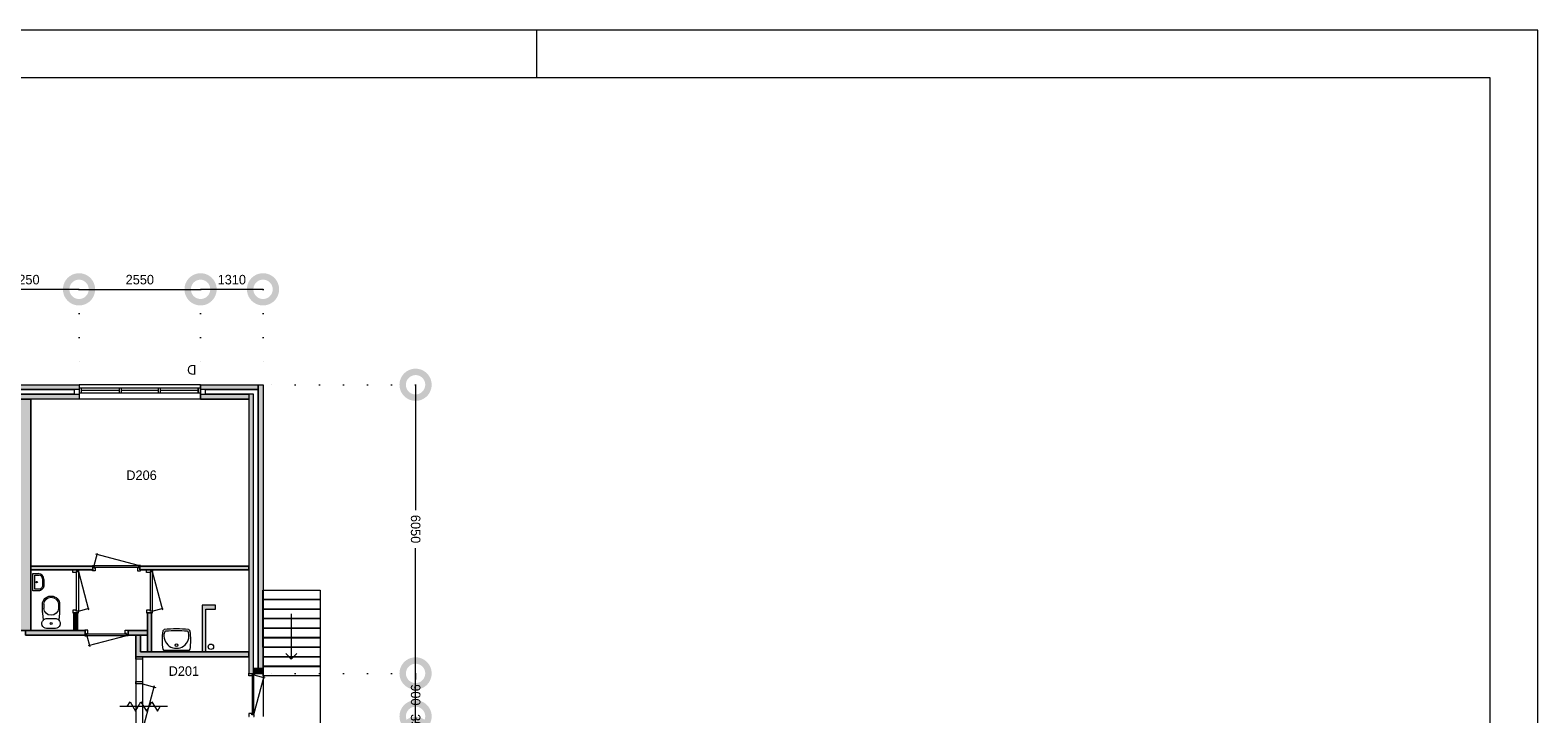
# Model space of a CAD drawing. Header units: millimetres. Extents: x -8493 to 75607, y -19302 to 56340.
# Tile 40 of 40: x 43980 to 75607, y 42011 to 56340. Entities that reach past the tile are written whole.
import ezdxf
from ezdxf.enums import TextEntityAlignment as Align

# ---------------------------------------------------------------- set-up
doc = ezdxf.new("R2010")
doc.units = ezdxf.units.MM
doc.header["$PDMODE"] = 3
doc.header["$PDSIZE"] = 1
doc.linetypes.add('DGN1', pattern=[504.6, 0, -504.6])
for name, color, linetype in [('1', 7, 'Continuous'), ('12', 7, 'Continuous'), ('16', 7, 'Continuous'), ('17', 7, 'Continuous'), ('24', 7, 'Continuous'), ('30', 7, 'Continuous'), ('31', 7, 'Continuous'), ('32', 7, 'Continuous'), ('33', 7, 'Continuous'), ('40', 7, 'Continuous'), ('48', 7, 'Continuous'), ('58', 7, 'Continuous'), ('62', 7, 'Continuous')]:
    doc.layers.add(name, color=color, linetype=linetype)
doc.styles.add('dgn003', font='dgn003.shx')
doc.styles.get("Standard").update_dxf_attribs({"font": 'arial.ttf'})
doc.dimstyles.get("Standard").update_dxf_attribs({"dimtxt": 0.18, "dimasz": 0.18, "dimexe": 0.18, "dimexo": 0.0625, "dimgap": 0.09, "dimtad": 0, "dimtih": 1, "dimtoh": 1, "dimdec": 4, "dimzin": 0, "dimdsep": 46, "dimtxsty": 'Standard', "dimcen": 0.09, "dimadec": 0, "dimazin": 0, "dimtfac": 1, "dimtdec": 4, "dimtofl": 0, "dimtmove": 0, "dimatfit": 3, "dimfxl": 1, "dimtolj": 1, "dimtzin": 0, "dimarcsym": 0})

# ---------------------------------------------------------------- blocks, each defined once
blk = doc.blocks.new('WT0150')
at = {"layer": '40', "color": 7, "linetype": 'Continuous', "lineweight": 0}
blk.add_line((253, 20), (-253, 20), dxfattribs=at)
blk.add_circle((0, 133), 28.1, dxfattribs=at)
for centre, radius, start, end in [((766, 236), 1068, 169.4486, 190.2017), ((-252, 426), 33, 96.8575, 169.6545), ((0, 332), 263, 164.8667, 15.1333), ((0, -1669), 2144, 83.1425, 96.8575), ((-222, 392), 33, 96.0418, 164.8667), ((0, -1707), 2144, 83.9582, 96.0418), ((222, 392), 33, 15.1333, 83.9582), ((252, 426), 33, 10.3455, 83.1425), ((-766, 236), 1068, 349.7983, 10.5514), ((-253, 53), 33, 190.0027, 270), ((253, 53), 33, 270, 349.9973)]:
    blk.add_arc(centre, radius, start, end, dxfattribs=at)
blk = doc.blocks.new('830R10151')
at = {"layer": '33', "color": 1, "linetype": 'Continuous', "lineweight": 0}
for p, q in [((38, -108), (99.32, -336.87)), ((868, -108), (66.28, -322.82))]:
    blk.add_line(p, q, dxfattribs=at)
at = {"layer": '33', "color": 92, "linetype": 'Continuous', "lineweight": 13, "true_color": 0x00e100, "flags": 128}
for points in [[(0, -100), (0, -111), (35, -111), (35, -61), (60, -61), (60, 11), (0, 11), (0, 0)], [(906, -100), (906, -111), (871, -111), (871, -61), (846, -61), (846, 11), (906, 11), (906, 0)]]:
    blk.add_lwpolyline(points, dxfattribs=at)
at = {"layer": '33', "color": 2, "linetype": 'Continuous', "lineweight": 13, "true_color": 0xf0f000, "flags": 128}
blk.add_lwpolyline([(868, -108), (38, -108), (38, -68), (868, -68), (868, -108)], dxfattribs=at)
blk = doc.blocks.new('CLOS0250')
at = {"layer": '40', "color": 7, "linetype": 'Continuous', "lineweight": 0}
for p, q in [((1, 670), (-1, 670)), ((-155, 528), (-155, 436)), ((155, 528), (155, 436)), ((92, 220), (-93, 220))]:
    blk.add_line(p, q, dxfattribs=at)
at = {"layer": '40', "color": 7, "linetype": 'Continuous', "lineweight": 0, "flags": 128}
for points in [[(176, 338), (162, 192), (162, 192, -0.674333), (92, 20), (92, 20), (-93, 20), (-93, 20, -0.674333), (-162, 192), (-162, 192), (-176, 338), (-176, 338, -0.023285), (-180, 431), (-180, 431), (-180, 525), (-180, 525, -0.414214), (-10, 695), (-10, 695), (10, 695), (10, 695, -0.414214), (180, 525), (180, 525), (180, 431), (180, 431, -0.023285), (176, 338)], [(-155, 528, -0.917521), (155, 528)], [(155, 437, -0.917514), (-155, 437)]]:
    blk.add_lwpolyline(points, format="xyb", dxfattribs=at)
at = {"layer": '40', "color": 7, "linetype": 'Continuous', "lineweight": 0}
blk.add_circle((0, 120), 20, dxfattribs=at)
for centre, start, end in [((-93, 120), 90, 134.0273), ((92, 120), 45.9727, 90)]:
    blk.add_arc(centre, 100, start, end, dxfattribs=at)
blk = doc.blocks.new('FT0150')
at = {"layer": '40', "color": 7, "linetype": 'Continuous', "lineweight": 0}
for p, q in [((20, -180), (20, 180)), ((65, -149), (65, 149)), ((65, 149), (144, 149)), ((135, -180), (20, -180))]:
    blk.add_line(p, q, dxfattribs=at)
at = {"layer": '40', "color": 7, "linetype": 'Continuous', "lineweight": 0, "flags": 128}
for points in [[(20, 180), (135, 180)], [(224, 69), (224, -69)], [(255, 60), (255, -60)], [(144, -149), (65, -149)]]:
    blk.add_lwpolyline(points, dxfattribs=at)
for points in [[(255, -60, -0.414214), (135, -180)], [(224, -69, -0.414214), (144, -149)]]:
    blk.add_lwpolyline(points, format="xyb", dxfattribs=at)
at = {"layer": '40', "color": 7, "linetype": 'Continuous', "lineweight": 0}
blk.add_circle((101, 1), 15.1, dxfattribs=at)
for centre, radius in [((135, 60), 120), ((144, 69), 80)]:
    blk.add_arc(centre, radius, 0, 90, dxfattribs=at)
blk = doc.blocks.new('830R10152')
at = {"layer": '33', "color": 1, "linetype": 'Continuous', "lineweight": 0}
for p, q in [((108, 868), (322.82, 66.28)), ((108, 38), (336.87, 99.32))]:
    blk.add_line(p, q, dxfattribs=at)
at = {"layer": '33', "color": 92, "linetype": 'Continuous', "lineweight": 13, "true_color": 0x00e100, "flags": 128}
for points in [[(100, 906), (111, 906), (111, 871), (61, 871), (61, 846), (-11, 846), (-11, 906), (0, 906)], [(100, 0), (111, 0), (111, 35), (61, 35), (61, 60), (-11, 60), (-11, 0), (0, 0)]]:
    blk.add_lwpolyline(points, dxfattribs=at)
at = {"layer": '33', "color": 2, "linetype": 'Continuous', "lineweight": 13, "true_color": 0xf0f000, "flags": 128}
blk.add_lwpolyline([(108, 868), (108, 38), (68, 38), (68, 868), (108, 868)], dxfattribs=at)
blk = doc.blocks.new('830R10153')
at = {"layer": '33', "color": 1, "linetype": 'Continuous', "lineweight": 0}
for p, q in [((108, 868), (322.82, 66.28)), ((108, 38), (336.87, 99.32))]:
    blk.add_line(p, q, dxfattribs=at)
at = {"layer": '33', "color": 92, "linetype": 'Continuous', "lineweight": 13, "true_color": 0x00e100, "flags": 128}
for points in [[(100, 906), (111, 906), (111, 871), (61, 871), (61, 846), (-11, 846), (-11, 906), (0, 906)], [(100, 0), (111, 0), (111, 35), (61, 35), (61, 60), (-11, 60), (-11, 0), (0, 0)]]:
    blk.add_lwpolyline(points, dxfattribs=at)
at = {"layer": '33', "color": 2, "linetype": 'Continuous', "lineweight": 13, "true_color": 0xf0f000, "flags": 128}
blk.add_lwpolyline([(108, 868), (108, 38), (68, 38), (68, 868), (108, 868)], dxfattribs=at)
blk = doc.blocks.new('930L0951')
at = {"layer": '33', "color": 1, "linetype": 'Continuous', "lineweight": 0}
for p, q in [((-968, 98), (-899.56, 353.44)), ((-38, 98), (-936.31, 338.7))]:
    blk.add_line(p, q, dxfattribs=at)
at = {"layer": '33', "color": 92, "linetype": 'Continuous', "lineweight": 13, "true_color": 0x00e100, "flags": 128}
for points in [[(-1006, 90), (-1006, 101), (-971, 101), (-971, 51), (-946, 51), (-946, -11), (-1006, -11), (-1006, 0)], [(0, 90), (0, 101), (-35, 101), (-35, 51), (-60, 51), (-60, -11), (0, -11), (0, 0)]]:
    blk.add_lwpolyline(points, dxfattribs=at)
at = {"layer": '33', "color": 2, "linetype": 'Continuous', "lineweight": 13, "true_color": 0xf0f000, "flags": 128}
blk.add_lwpolyline([(-968, 98), (-38, 98), (-38, 58), (-968, 58), (-968, 98)], dxfattribs=at)
blk = doc.blocks.new('830L09')
at = {"layer": '33', "color": 1, "linetype": 'Continuous', "lineweight": 0}
for p, q in [((98, 868), (323.91, 807.47)), ((98, 38), (312.82, 839.72))]:
    blk.add_line(p, q, dxfattribs=at)
at = {"layer": '33', "color": 92, "linetype": 'Continuous', "lineweight": 13, "true_color": 0x00e100, "flags": 128}
for points in [[(90, 906), (101, 906), (101, 871), (51, 871), (51, 846), (-11, 846), (-11, 906), (0, 906)], [(90, 0), (101, 0), (101, 35), (51, 35), (51, 60), (-11, 60), (-11, 0), (0, 0)]]:
    blk.add_lwpolyline(points, dxfattribs=at)
at = {"layer": '33', "color": 2, "linetype": 'Continuous', "lineweight": 13, "true_color": 0xf0f000, "flags": 128}
blk.add_lwpolyline([(98, 38), (98, 868), (58, 868), (58, 38), (98, 38)], dxfattribs=at)
blk = doc.blocks.new('A1')
at = {"layer": '1', "color": 1, "linetype": 'Continuous', "lineweight": 0}
for p, q in [((84100, 59400), (0, 59400)), ((63100, 58400), (63100, 59400)), ((84100, 0), (84100, 59400))]:
    blk.add_line(p, q, dxfattribs=at)
at = {"layer": '1', "color": 52, "linetype": 'Continuous', "lineweight": 0, "true_color": 0xc3c300, "flags": 128}
blk.add_lwpolyline([(1000, 1000), (83100, 1000), (83100, 58400), (1000, 58400), (1000, 1000)], dxfattribs=at)
blk = doc.blocks.new('_DotSmall')
at = {"color": 0, "linetype": 'ByBlock', "const_width": 0.5}
blk.add_lwpolyline([(-0.0625, 0, 1), (0.0625, 0, 1)], format="xyb", close=True, dxfattribs=at)
blk = doc.blocks.new('*D3731')
at = {"layer": '58', "color": 3, "linetype": 'Continuous', "lineweight": 0, "transparency": 16777216}
blk.add_line((45005, 50908), (47555, 50908), dxfattribs=at)
at = {"layer": 'Defpoints', "color": 0, "linetype": 'Continuous', "transparency": 16777216}
for p in [(47555, 50908), (45005, 48908), (47555, 48908)]:
    blk.add_point(p, dxfattribs=at)
at = {"layer": '58', "color": 3, "linetype": 'Continuous', "lineweight": 0, "transparency": 16777216, "xscale": 1080, "yscale": 1080, "zscale": 1080, "rotation": 180}
blk.add_blockref('_DotSmall', (45005, 50908), dxfattribs=at)
at = {"layer": '58', "color": 3, "linetype": 'Continuous', "lineweight": 0, "transparency": 16777216, "xscale": 1080, "yscale": 1080, "zscale": 1080}
blk.add_blockref('_DotSmall', (47555, 50908), dxfattribs=at)
at = {"layer": '58', "color": 3, "linetype": 'Continuous', "lineweight": 0, "transparency": 16777216, "insert": (46280, 51110), "char_height": 200, "attachment_point": 5, "style": 'dgn003'}
blk.add_mtext('\\A1;2550', dxfattribs=at)
blk = doc.blocks.new('*D3732')
at = {"layer": '58', "color": 3, "linetype": 'Continuous', "lineweight": 0, "transparency": 16777216}
blk.add_line((45005, 50908), (42755, 50908), dxfattribs=at)
at = {"layer": 'Defpoints', "color": 0, "linetype": 'Continuous', "transparency": 16777216}
for p in [(42755, 50908), (42755, 48908), (45005, 48908)]:
    blk.add_point(p, dxfattribs=at)
at = {"layer": '58', "color": 3, "linetype": 'Continuous', "lineweight": 0, "transparency": 16777216, "xscale": 1080, "yscale": 1080, "zscale": 1080, "rotation": 180}
blk.add_blockref('_DotSmall', (42755, 50908), dxfattribs=at)
at = {"layer": '58', "color": 3, "linetype": 'Continuous', "lineweight": 0, "transparency": 16777216, "xscale": 1080, "yscale": 1080, "zscale": 1080}
blk.add_blockref('_DotSmall', (45005, 50908), dxfattribs=at)
at = {"layer": '58', "color": 3, "linetype": 'Continuous', "lineweight": 0, "transparency": 16777216, "insert": (43880, 51110), "char_height": 200, "attachment_point": 5, "style": 'dgn003'}
blk.add_mtext('\\A1;2250', dxfattribs=at)
blk = doc.blocks.new('*D3733')
at = {"layer": '58', "color": 3, "linetype": 'Continuous', "lineweight": 0, "transparency": 16777216}
blk.add_line((48865, 50908), (47555, 50908), dxfattribs=at)
at = {"layer": 'Defpoints', "color": 0, "linetype": 'Continuous', "transparency": 16777216}
for p in [(47555, 50908), (47555, 48908), (48865, 48908)]:
    blk.add_point(p, dxfattribs=at)
at = {"layer": '58', "color": 3, "linetype": 'Continuous', "lineweight": 0, "transparency": 16777216, "xscale": 1080, "yscale": 1080, "zscale": 1080, "rotation": 180}
blk.add_blockref('_DotSmall', (47555, 50908), dxfattribs=at)
at = {"layer": '58', "color": 3, "linetype": 'Continuous', "lineweight": 0, "transparency": 16777216, "xscale": 1080, "yscale": 1080, "zscale": 1080}
blk.add_blockref('_DotSmall', (48865, 50908), dxfattribs=at)
at = {"layer": '58', "color": 3, "linetype": 'Continuous', "lineweight": 0, "transparency": 16777216, "insert": (48210, 51110), "char_height": 200, "attachment_point": 5, "style": 'dgn003'}
blk.add_mtext('\\A1;1310', dxfattribs=at)
blk = doc.blocks.new('*D3734')
at = {"layer": '58', "color": 3, "linetype": 'Continuous', "lineweight": 0, "transparency": 16777216}
for p, q in [((52064.76, 48907.77), (52064.76, 46281.610382)), ((52064.76, 42857.77), (52064.76, 45483.929618))]:
    blk.add_line(p, q, dxfattribs=at)
at = {"layer": 'Defpoints', "color": 0, "linetype": 'Continuous', "transparency": 16777216}
for p in [(49134.19, 48907.77), (52064.76, 48907.77), (49134.19, 42857.77)]:
    blk.add_point(p, dxfattribs=at)
at = {"layer": '58', "color": 3, "linetype": 'Continuous', "lineweight": 0, "transparency": 16777216, "xscale": 1080, "yscale": 1080, "zscale": 1080}
for p, rotation in [((52064.76, 48907.77), 90), ((52064.76, 42857.77), 270)]:
    blk.add_blockref('_DotSmall', p, dxfattribs=dict(at, rotation=rotation))
at = {"layer": '58', "color": 3, "linetype": 'Continuous', "lineweight": 0, "transparency": 16777216, "insert": (52064.76, 45882.77), "char_height": 200, "attachment_point": 5, "rotation": 270, "style": 'dgn003'}
blk.add_mtext('\\A1;6050', dxfattribs=at)
blk = doc.blocks.new('*D3735')
at = {"layer": '58', "color": 3, "linetype": 'Continuous', "lineweight": 0, "transparency": 16777216}
for p, q in [((52065, 42858), (52065, 42728)), ((52065, 41958), (52065, 42087))]:
    blk.add_line(p, q, dxfattribs=at)
at = {"layer": 'Defpoints', "color": 0, "linetype": 'Continuous', "transparency": 16777216}
for p in [(50664, 42858), (52065, 42858), (50664, 41958)]:
    blk.add_point(p, dxfattribs=at)
at = {"layer": '58', "color": 3, "linetype": 'Continuous', "lineweight": 0, "transparency": 16777216, "xscale": 1080, "yscale": 1080, "zscale": 1080}
for p, rotation in [((52065, 42858), 90), ((52065, 41958), 270)]:
    blk.add_blockref('_DotSmall', p, dxfattribs=dict(at, rotation=rotation))
at = {"layer": '58', "color": 3, "linetype": 'Continuous', "lineweight": 0, "transparency": 16777216, "insert": (52065, 42408), "char_height": 200, "attachment_point": 5, "rotation": 270, "style": 'dgn003'}
blk.add_mtext('\\A1;900', dxfattribs=at)
blk = doc.blocks.new('*D3736')
at = {"layer": '58', "color": 3, "linetype": 'Continuous', "lineweight": 0, "transparency": 16777216}
for p, q in [((52064.76, 41957.77), (52064.76, 43037.77)), ((52064.76, 41607.77), (52064.76, 41957.77)), ((52064.76, 41607.77), (52064.76, 40527.77))]:
    blk.add_line(p, q, dxfattribs=at)
at = {"layer": 'Defpoints', "color": 0, "linetype": 'Continuous', "transparency": 16777216}
for p in [(49092.62, 41957.77), (52064.76, 41957.77), (49092.62, 41607.77)]:
    blk.add_point(p, dxfattribs=at)
at = {"layer": '58', "color": 3, "linetype": 'Continuous', "lineweight": 0, "transparency": 16777216, "xscale": 1080, "yscale": 1080, "zscale": 1080}
for p, rotation in [((52064.76, 41957.77), 270), ((52064.76, 41607.77), 90)]:
    blk.add_blockref('_DotSmall', p, dxfattribs=dict(at, rotation=rotation))
at = {"layer": '58', "color": 3, "linetype": 'Continuous', "lineweight": 0, "transparency": 16777216, "insert": (52064.76, 41782.77), "char_height": 200, "attachment_point": 5, "rotation": 270, "style": 'dgn003'}
blk.add_mtext('\\A1;350', dxfattribs=at)
blk = doc.blocks.new('79B1034')
at = {"layer": '12', "color": 7, "linetype": 'Continuous', "lineweight": 0}
blk.add_line((500.48, 0), (-500.5, 0), dxfattribs=at)
at = {"layer": '12', "color": 92, "linetype": 'Continuous', "lineweight": 0, "true_color": 0x00e100}
for p, q in [((-343.72, 0), (-285.98, 100.02)), ((-285.98, 100.02), (-171.88, -97.62)), ((-171.88, -97.62), (-57.68, 100.18)), ((-57.68, 100.18), (58, -100.18)), ((58, -100.18), (173.68, 100.18)), ((173.68, 100.18), (287.88, -97.62)), ((287.88, -97.62), (344.24, 0))]:
    blk.add_line(p, q, dxfattribs=at)

msp = doc.modelspace()

# ---------------------------------------------------------------- hatches: boundary and pattern name
at = {"layer": '62'}
for color, points in [(7, [(45004.76, 48807.77), (42754.76, 48807.77), (42754.76, 48907.77), (45004.76, 48907.77)]), (9, [(45004.76, 48607.77), (42754.76, 48607.77), (42754.76, 48707.77), (45004.76, 48707.77)]), (7, [(48764.76, 48807.77), (47554.76, 48807.77), (47554.76, 48907.77), (48764.76, 48907.77)]), (9, [(47554.76, 48707.77), (48564.76, 48707.77), (48564.76, 48607.77), (47554.76, 48607.77)]), (9, [(48664.76, 48707.77), (48564.76, 48707.77), (48564.76, 42857.77), (48664.76, 42857.77)]), (7, [(48864.76, 42957.77), (48764.76, 42957.77), (48764.76, 48907.77), (48864.76, 48907.77)]), (9, [(43764.76, 48607.77), (43994.76, 48607.77), (43994.76, 43757.77), (43764.76, 43757.77)]), (9, [(45294.76, 45027.77), (43994.76, 45027.77), (43994.76, 45107.77), (45294.76, 45107.77)]), (9, [(48564.76, 45027.77), (46279.76, 45027.77), (46279.76, 45107.77), (48564.76, 45107.77)]), (9, [(47864.76, 44207.77), (47864.76, 44287.77), (47584.76, 44287.77), (47584.76, 43307.77), (47664.76, 43307.77), (47664.76, 44207.77)]), (9, [(44974.76, 44127.77), (44894.76, 44127.77), (44894.76, 43757.77), (44974.76, 43757.77)]), (9, [(46524.76, 44127.77), (46444.76, 44127.77), (46444.76, 43307.77), (46524.76, 43307.77)]), (7, [(45134.76, 43757.77), (43879.76, 43757.77), (43879.76, 43657.77), (45134.76, 43657.77)]), (7, [(46444.76, 43757.77), (46034.76, 43757.77), (46034.76, 43657.77), (46444.76, 43657.77)]), (7, [(48564.76, 43207.77), (48564.76, 43307.77), (46294.76, 43307.77), (46294.76, 43657.77), (46194.76, 43657.77), (46194.76, 43207.77)]), (7, [(48664.76, 42957.77), (48864.76, 42957.77), (48864.76, 42857.77), (48664.76, 42857.77)])]:
    msp.add_hatch(color=color, dxfattribs=at).paths.add_polyline_path(points)

# ---------------------------------------------------------------- linework, layer by layer
at = {"layer": '16', "color": 92, "linetype": 'Continuous', "lineweight": 0, "true_color": 0x00e100}
for p, q in [((47554.76, 48907.77), (48864.76, 48907.77)), ((47554.76, 48607.77), (48564.76, 48607.77)), ((48564.76, 42857.77), (48864.76, 42857.77))]:
    msp.add_line(p, q, dxfattribs=at)
at = {"layer": '16', "color": 92, "linetype": 'Continuous', "lineweight": 0, "true_color": 0x00e100, "flags": 128}
for points in [[(45004.76, 48607.77), (42754.76, 48607.77), (42754.76, 48907.77), (45004.76, 48907.77), (45004.76, 48607.77)], [(44904.76, 48707.77), (42854.76, 48707.77), (42854.76, 48807.77), (44904.76, 48807.77), (44904.76, 48707.77)], [(47554.76, 48607.77), (47554.76, 48607.77), (47554.76, 48907.77), (47554.76, 48907.77), (47554.76, 48607.77)], [(48764.76, 42957.77), (48664.76, 42957.77), (48664.76, 48707.77), (47654.76, 48707.77), (47654.76, 48807.77), (48764.76, 48807.77), (48764.76, 42957.77)], [(48864.76, 48907.77), (48864.76, 42857.77)], [(48564.76, 48607.77), (48564.76, 42857.77)], [(43994.76, 45027.77), (45294.76, 45027.77), (45294.76, 45107.77), (43994.76, 45107.77), (43994.76, 45027.77)], [(46279.76, 45027.77), (48564.76, 45027.77), (48564.76, 45107.77), (46279.76, 45107.77), (46279.76, 45027.77)], [(47664.76, 43307.77), (47664.76, 44207.77), (47864.76, 44207.77), (47864.76, 44287.77), (47584.76, 44287.77), (47584.76, 43307.77), (47664.76, 43307.77)], [(44974.76, 43757.77), (44894.76, 43757.77), (44894.76, 44127.77), (44974.76, 44127.77), (44974.76, 43757.77)], [(46524.76, 43307.77), (46444.76, 43307.77), (46444.76, 44127.77), (46524.76, 44127.77), (46524.76, 43307.77)], [(45134.76, 43657.77), (43879.76, 43657.77), (43879.76, 43757.77), (45134.76, 43757.77), (45134.76, 43657.77)], [(46444.76, 43657.77), (46034.76, 43657.77), (46034.76, 43757.77), (46444.76, 43757.77), (46444.76, 43657.77)], [(48564.76, 43207.77), (46194.76, 43207.77), (46194.76, 43657.77), (46294.76, 43657.77), (46294.76, 43307.77), (48564.76, 43307.77), (48564.76, 43207.77)]]:
    msp.add_lwpolyline(points, dxfattribs=at)
at = {"layer": '17', "color": 92, "linetype": 'Continuous', "lineweight": 0, "true_color": 0x00e100, "flags": 128}
msp.add_lwpolyline([(43764.76, 43757.77), (43994.76, 43757.77), (43994.76, 48607.77), (43764.76, 48607.77), (43764.76, 43757.77)], dxfattribs=at)
at = {"layer": '24', "color": 7, "linetype": 'Continuous', "lineweight": 0}
for p, q in [((49458.54, 44108.01), (49458.54, 43153.7)), ((49458.54, 43153.7), (49339.91, 43272.25)), ((49458.54, 43153.7), (49577.17, 43272.25)), ((50064.76, 42806.17), (50064.76, 41607.77))]:
    msp.add_line(p, q, dxfattribs=at)
at = {"layer": '24', "color": 7, "linetype": 'Continuous', "lineweight": 0, "flags": 128}
for points in [[(48863.04, 44606.17), (50062.18, 44606.17), (50062.18, 44406.17), (48863.04, 44406.17), (48863.04, 44606.17)], [(48863.04, 44406.17), (50062.18, 44406.17), (50062.18, 44207.77), (48863.04, 44207.77), (48863.04, 44406.17)], [(48863.04, 44206.17), (50063.04, 44206.17), (50063.04, 44006.17), (48863.04, 44006.17), (48863.04, 44206.17)], [(48863.9, 44006.17), (50063.04, 44006.17), (50063.04, 43806.17), (48863.9, 43806.17), (48863.9, 44006.17)], [(48863.9, 43806.17), (50063.04, 43806.17), (50063.04, 43607.77), (48863.9, 43607.77), (48863.9, 43806.17)], [(48863.9, 43606.17), (50063.9, 43606.17), (50063.9, 43406.17), (48863.9, 43406.17), (48863.9, 43606.17)], [(48864.76, 43406.17), (50063.9, 43406.17), (50063.9, 43206.17), (48864.76, 43206.17), (48864.76, 43406.17)], [(48864.76, 43206.17), (50063.9, 43206.17), (50063.9, 43007.77), (48864.76, 43007.77), (48864.76, 43206.17)], [(48864.76, 43006.17), (50064.76, 43006.17), (50064.76, 42806.17), (48864.76, 42806.17), (48864.76, 43006.17)]]:
    msp.add_lwpolyline(points, dxfattribs=at)
at = {"layer": '30', "color": 3, "linetype": 'Continuous', "lineweight": 0}
for p, q in [((47554.76, 48907.77), (45004.76, 48907.77)), ((47554.76, 48607.77), (45004.76, 48607.77))]:
    msp.add_line(p, q, dxfattribs=at)
at = {"layer": '31', "color": 3, "linetype": 'Continuous', "lineweight": 0}
for p, q in [((46194.76, 43207.77), (46194.76, 41607.77)), ((46334.76, 43207.77), (46334.76, 41607.77))]:
    msp.add_line(p, q, dxfattribs=at)
at = {"layer": '32', "color": 3, "linetype": 'Continuous', "lineweight": 0}
for p, q in [((47504.76, 48837.77), (45004.76, 48837.77)), ((45846.42, 48787.77), (45054.76, 48787.77)), ((45054.76, 48737.77), (47504.76, 48737.77)), ((46663.09, 48787.77), (45896.42, 48787.77)), ((47504.76, 48787.77), (46713.09, 48787.77)), ((47504.76, 48737.77), (47504.76, 48837.77))]:
    msp.add_line(p, q, dxfattribs=at)
at = {"layer": '32', "color": 3, "linetype": 'Continuous', "lineweight": 0, "flags": 128}
for points in [[(45054.76, 48837.77), (45004.76, 48837.77), (45004.76, 48737.77), (45054.76, 48737.77), (45054.76, 48837.77)], [(45896.42, 48837.77), (45846.42, 48837.77), (45846.42, 48737.77), (45896.42, 48737.77), (45896.42, 48837.77)], [(46713.09, 48837.77), (46663.09, 48837.77), (46663.09, 48737.77), (46713.09, 48737.77), (46713.09, 48837.77)], [(47554.76, 48837.77), (47504.76, 48837.77), (47504.76, 48737.77), (47554.76, 48737.77), (47554.76, 48837.77)], [(46334.76, 43207.77), (46334.76, 43157.77), (46195.76, 43157.77), (46195.76, 43207.77), (46334.76, 43207.77)], [(46333.76, 42687.77), (46333.76, 42637.77), (46194.76, 42637.77), (46194.76, 42687.77), (46333.76, 42687.77)]]:
    msp.add_lwpolyline(points, dxfattribs=at)
at = {"layer": '33', "color": 1, "linetype": 'Continuous', "lineweight": 0}
for p, q in [((46333.76, 42637.77), (46617.09, 42561.85)), ((46333.76, 41657.77), (46586.69, 42601.71))]:
    msp.add_line(p, q, dxfattribs=at)
at = {"layer": '40', "color": 3, "linetype": 'Continuous', "lineweight": 0}
msp.add_circle((47771.52, 43416.37), 57.46, dxfattribs=at)
at = {"layer": '58', "color": 3, "linetype": 'DGN1', "lineweight": 0}
for p, q in [((45004.76, 50907.77), (45004.76, 48907.77)), ((47554.76, 50907.77), (47554.76, 48907.77)), ((48864.76, 50907.77), (48864.76, 48907.77)), ((52064.76, 48907.77), (48864.76, 48907.77)), ((52064.76, 42857.77), (48864.76, 42857.77))]:
    msp.add_line(p, q, dxfattribs=at)
at = {"layer": '58', "color": 3, "linetype": 'Continuous', "lineweight": 0}
msp.add_line((48864.76, 42857.77), (48864.76, 41957.77), dxfattribs=at)
at = {"layer": '62', "color": 7, "linetype": 'Continuous', "lineweight": 0, "flags": 128}
for points in [[(45004.76, 48807.77), (42754.76, 48807.77), (42754.76, 48907.77), (45004.76, 48907.77), (45004.76, 48807.77)], [(48764.76, 48807.77), (47554.76, 48807.77), (47554.76, 48907.77), (48764.76, 48907.77), (48764.76, 48807.77)], [(48864.76, 42957.77), (48764.76, 42957.77), (48764.76, 48907.77), (48864.76, 48907.77), (48864.76, 42957.77)], [(45134.76, 43757.77), (43879.76, 43757.77), (43879.76, 43657.77), (45134.76, 43657.77), (45134.76, 43757.77)], [(46444.76, 43757.77), (46034.76, 43757.77), (46034.76, 43657.77), (46444.76, 43657.77), (46444.76, 43757.77)], [(48564.76, 43207.77), (48564.76, 43307.77), (46294.76, 43307.77), (46294.76, 43657.77), (46194.76, 43657.77), (46194.76, 43207.77), (48564.76, 43207.77)], [(48664.76, 42957.77), (48864.76, 42957.77), (48864.76, 42857.77), (48664.76, 42857.77), (48664.76, 42957.77)]]:
    msp.add_lwpolyline(points, dxfattribs=at)
at = {"layer": '62', "color": 9, "linetype": 'Continuous', "lineweight": 0, "flags": 128}
for points in [[(45004.76, 48607.77), (42754.76, 48607.77), (42754.76, 48707.77), (45004.76, 48707.77), (45004.76, 48607.77)], [(47554.76, 48707.77), (48564.76, 48707.77), (48564.76, 48607.77), (47554.76, 48607.77), (47554.76, 48707.77)], [(48664.76, 48707.77), (48564.76, 48707.77), (48564.76, 42857.77), (48664.76, 42857.77), (48664.76, 48707.77)], [(43764.76, 48607.77), (43994.76, 48607.77), (43994.76, 43757.77), (43764.76, 43757.77), (43764.76, 48607.77)], [(45294.76, 45027.77), (43994.76, 45027.77), (43994.76, 45107.77), (45294.76, 45107.77), (45294.76, 45027.77)], [(48564.76, 45027.77), (46279.76, 45027.77), (46279.76, 45107.77), (48564.76, 45107.77), (48564.76, 45027.77)], [(47864.76, 44207.77), (47864.76, 44287.77), (47584.76, 44287.77), (47584.76, 43307.77), (47664.76, 43307.77), (47664.76, 44207.77), (47864.76, 44207.77)], [(44974.76, 44127.77), (44894.76, 44127.77), (44894.76, 43757.77), (44974.76, 43757.77), (44974.76, 44127.77)], [(46524.76, 44127.77), (46444.76, 44127.77), (46444.76, 43307.77), (46524.76, 43307.77), (46524.76, 44127.77)]]:
    msp.add_lwpolyline(points, dxfattribs=at)

# ---------------------------------------------------------------- block references
at = {"color": 7, "linetype": 'Continuous', "lineweight": 0}
for name, p in [('A1', (-8492.96, -3060.21)), ('930L0951', (46292.99, 45021.8)), ('FT0150', (44015.19, 44769.81)), ('830R10153', (44883.16, 44124.68)), ('830R10152', (46434.58, 44124.69)), ('CLOS0250', (44418.27, 43782.67)), ('830R10151', (45130.05, 43755.87)), ('WT0150', (47048.9, 43315.63)), ('830L09', (48575.76, 41957.77)), ('79B1034', (46360.76, 42164.48))]:
    msp.add_blockref(name, p, dxfattribs=at)

# ---------------------------------------------------------------- texts
at = {"layer": '48', "color": 7, "linetype": 'Continuous', "lineweight": 0, "style": 'dgn003'}
msp.add_text('D', height=200, rotation=180, dxfattribs=at).set_placement((47369.75, 49221.07), align=Align.MIDDLE_CENTER)
for s, p in [('D206', (46316.4, 47011.98)), ('D201', (47204.01, 42906.95))]:
    msp.add_text(s, height=200, dxfattribs=at).set_placement(p, align=Align.MIDDLE_CENTER)

# ---------------------------------------------------------------- dimensions: what is measured, and where the dimension line sits
at = {"layer": '58', "color": 3, "linetype": 'Continuous', "lineweight": 0}
for base, p1, p2, picture, middle in [((42754.76, 50907.77), (45004.76, 48907.77), (42754.76, 48907.77), '*D3732', (43879.76, 51109.88)), ((47554.76, 50907.77), (45004.76, 48907.77), (47554.76, 48907.77), '*D3731', (46279.76, 51109.88)), ((47554.76, 50907.77), (48864.76, 48907.77), (47554.76, 48907.77), '*D3733', (48209.76, 51109.95))]:
    dim = msp.add_linear_dim(base=base, p1=p1, p2=p2, dimstyle='Standard', override={"dimscale": 1, "dimtxt": 200, "dimasz": 1080, "dimexe": 0, "dimexo": 0, "dimgap": 100, "dimtad": 1, "dimjust": 0, "dimtih": 0, "dimtoh": 0, "dimdec": 0, "dimlfac": 1, "dimzin": 11, "dimdsep": 46, "dimlunit": 2, "dimpost": '<>', "dimtxsty": 'dgn003', "dimblk1": 'DotSmall', "dimblk2": 'DotSmall', "dimsah": 1, "dimcen": 0, "dimse1": 1, "dimse2": 1, "dimclrd": 3, "dimclre": 3, "dimclrt": 3, "dimtol": 0, "dimtix": 1, "dimtofl": 1, "dimatfit": 3, "dimfrac": 1, "dimtolj": 1, "dimlwd": 0, "dimlwe": 0}, dxfattribs=at)
    dim.commit()
    dim.dimension.update_dxf_attribs({"geometry": picture, "text_midpoint": middle})
for base, p1, p2, picture, middle in [((52064.76, 48907.77), (49134.19, 42857.77), (49134.19, 48907.77), '*D3734', (52064.76, 45882.77)), ((52064.76, 41957.77), (49092.62, 41607.77), (49092.62, 41957.77), '*D3736', (52064.76, 41782.77)), ((52064.76, 42857.77), (50663.99, 41957.77), (50663.99, 42857.77), '*D3735', (52064.76, 42407.77))]:
    dim = msp.add_linear_dim(base=base, p1=p1, p2=p2, angle=270, dimstyle='Standard', override={"dimscale": 1, "dimtxt": 200, "dimasz": 1080, "dimexe": 0, "dimexo": 0, "dimgap": 100, "dimtad": 1, "dimjust": 0, "dimtih": 0, "dimtoh": 0, "dimdec": 0, "dimlfac": 1, "dimzin": 11, "dimdsep": 46, "dimlunit": 2, "dimpost": '<>', "dimtxsty": 'dgn003', "dimblk1": 'DotSmall', "dimblk2": 'DotSmall', "dimsah": 1, "dimcen": 0, "dimse1": 1, "dimse2": 1, "dimclrd": 3, "dimclre": 3, "dimclrt": 3, "dimtol": 0, "dimtix": 1, "dimtofl": 1, "dimatfit": 3, "dimfrac": 1, "dimtolj": 1, "dimlwd": 0, "dimlwe": 0}, dxfattribs=at)
    dim.commit()
    dim.dimension.update_dxf_attribs({"geometry": picture, "text_midpoint": middle, "text_rotation": 270})

doc.saveas('drawing.dxf')
